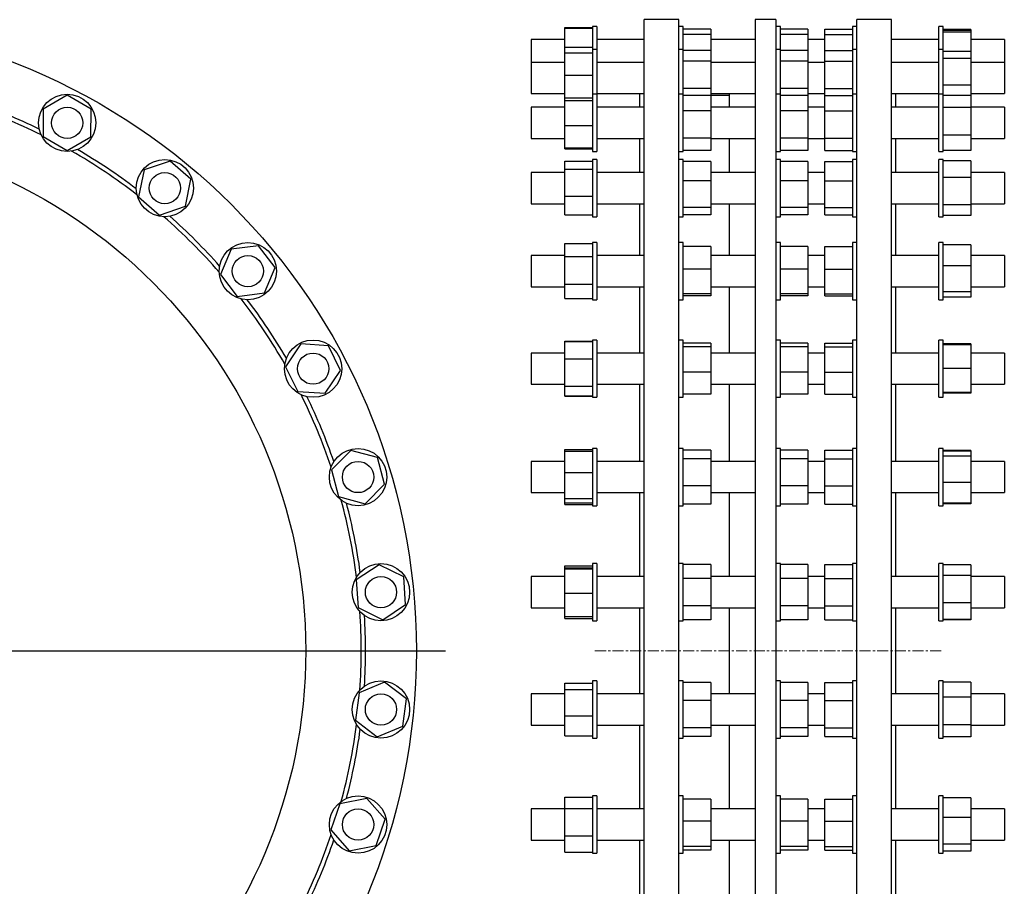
# Model space of a CAD drawing. Header units: millimetres. Extents: x 77 to 2245, y 59 to 2168.
# Tile 3 of 3: x 1111 to 2245, y 1144 to 2143. Entities that reach past the tile are written whole.
import ezdxf

# ---------------------------------------------------------------- set-up
doc = ezdxf.new("R2010")
doc.units = ezdxf.units.MM
doc.linetypes.add('CENTERX2', pattern=[20.32, 12.7, -2.54, 2.54, -2.54])
doc.layers.add('FORMAT', color=7, linetype='Continuous')

# ---------------------------------------------------------------- blocks, each defined once
blk = doc.blocks.new('SW_CENTERMARKSYMBOL_0')
at = {"layer": 'FORMAT', "color": 0}
blk.add_line((5, 0), (761.2, 0), dxfattribs=at)

msp = doc.modelspace()

# ---------------------------------------------------------------- linework, layer by layer
at = {"color": 7, "linetype": 'Continuous', "lineweight": 25}
for p, q in [((1738.4, 2133.1), (1738.4, 2133.9)), ((1738.4, 2133.9), (1770.2, 2133.9)), ((1738.4, 2111.4), (1738.4, 2133.1)), ((1738.4, 2133.1), (1770.2, 2133.1)), ((1775.2, 2135.2), (1770.2, 2135.2)), ((1770.2, 2135.2), (1770.2, 2108.8)), ((1775.2, 2135.2), (1775.2, 2108.8)), ((1869.7, 2143), (1829.7, 2143)), ((1829.7, 1415.5), (1829.7, 2143)), ((1869.7, 1415.5), (1869.7, 2143)), ((1874.7, 2135.2), (1869.7, 2135.2)), ((1874.7, 2108.8), (1874.7, 2135.2)), ((1906.5, 2132.2), (1874.7, 2132.2)), ((1906.5, 2132.2), (1906.5, 2126)), ((1981.7, 2143), (1957.7, 2143)), ((1957.7, 2143), (1957.7, 1415.5)), ((1981.7, 2143), (1981.7, 1415.5)), ((1986.7, 2135.2), (1981.7, 2135.2)), ((1986.7, 2108.8), (1986.7, 2135.2)), ((2018.5, 2132.2), (1986.7, 2132.2)), ((2018.5, 2132.2), (2018.5, 2126)), ((2037.9, 2132.2), (2069.7, 2132.2)), ((2037.9, 2126), (2037.9, 2132.2)), ((2074.7, 2135.2), (2069.7, 2135.2)), ((2069.7, 2135.2), (2069.7, 2108.8)), ((2114.7, 2143), (2074.7, 2143)), ((2074.7, 1415.5), (2074.7, 2143)), ((2114.7, 1415.5), (2114.7, 2143)), ((2174.2, 2135.2), (2169.2, 2135.2)), ((2169.2, 2108.8), (2169.2, 2135.2)), ((2174.2, 2108.8), (2174.2, 2135.2)), ((1906.5, 2126), (1874.7, 2126)), ((1906.5, 2126), (1906.5, 2107.3)), ((2018.5, 2126), (1986.7, 2126)), ((2018.5, 2126), (2018.5, 2107.3)), ((2037.9, 2126), (2069.7, 2126)), ((2037.9, 2107.3), (2037.9, 2126)), ((2206, 2131.5), (2174.2, 2131.5)), ((2206, 2130.6), (2174.2, 2130.6)), ((2206, 2128.6), (2174.2, 2128.6)), ((2206, 2131.5), (2206, 2130.6)), ((2206, 2130.6), (2206, 2128.6)), ((2206, 2128.6), (2206, 2106.4)), ((1738.4, 2120.2), (1699.7, 2120.2)), ((1699.7, 2120.2), (1699.7, 2093.8)), ((1738.4, 2111.4), (1770.2, 2111.4)), ((1738.4, 2104.7), (1738.4, 2111.4)), ((1829.7, 2120.2), (1775.2, 2120.2)), ((1957.7, 2120.2), (1906.5, 2120.2)), ((2037.9, 2120.2), (2018.5, 2120.2)), ((2169.2, 2120.2), (2114.7, 2120.2)), ((2244.7, 2120.2), (2206, 2120.2)), ((2244.7, 2120.2), (2244.7, 2093.8)), ((1738.4, 2104.7), (1770.2, 2104.7)), ((1738.4, 2078.9), (1738.4, 2104.7)), ((1775.2, 2108.8), (1770.2, 2108.8)), ((1770.2, 2108.8), (1770.2, 2057)), ((1775.2, 2108.8), (1775.2, 2057)), ((1874.7, 2108.8), (1869.7, 2108.8)), ((1874.7, 2063.1), (1874.7, 2108.8)), ((1906.5, 2107.3), (1874.7, 2107.3)), ((1906.5, 2107.3), (1906.5, 2095.1)), ((1986.7, 2108.8), (1981.7, 2108.8)), ((1986.7, 2063.1), (1986.7, 2108.8)), ((2018.5, 2107.3), (1986.7, 2107.3)), ((2018.5, 2107.3), (2018.5, 2095.1)), ((2037.9, 2107.3), (2069.7, 2107.3)), ((2037.9, 2095.1), (2037.9, 2107.3)), ((2074.7, 2108.8), (2069.7, 2108.8)), ((2069.7, 2108.8), (2069.7, 2063.1)), ((2174.2, 2108.8), (2169.2, 2108.8)), ((2169.2, 2057), (2169.2, 2108.8)), ((2174.2, 2057), (2174.2, 2108.8)), ((2206, 2106.4), (2174.2, 2106.4)), ((2206, 2098.2), (2174.2, 2098.2)), ((2206, 2106.4), (2206, 2098.2)), ((2206, 2098.2), (2206, 2067.6)), ((1738.4, 2093.8), (1699.7, 2093.8)), ((1699.7, 2093.8), (1699.7, 2093.3)), ((1699.7, 2093.3), (1699.7, 2057.8)), ((1829.7, 2093.8), (1775.2, 2093.8)), ((1906.5, 2095.1), (1874.7, 2095.1)), ((1906.5, 2095.1), (1906.5, 2063.6)), ((1957.7, 2093.8), (1906.5, 2093.8)), ((2018.5, 2095.1), (1986.7, 2095.1)), ((2018.5, 2095.1), (2018.5, 2063.6)), ((2037.9, 2093.8), (2018.5, 2093.8)), ((2037.9, 2095.1), (2069.7, 2095.1)), ((2037.9, 2063.6), (2037.9, 2095.1)), ((2169.2, 2093.8), (2114.7, 2093.8)), ((2244.7, 2093.8), (2206, 2093.8)), ((2244.7, 2093.8), (2244.7, 2093.3)), ((2244.7, 2093.3), (2244.7, 2057.8)), ((1738.4, 2052.9), (1738.4, 2078.9)), ((1738.4, 2078.9), (1770.2, 2078.9)), ((2206, 2067.6), (2174.2, 2067.6)), ((2206, 2067.6), (2206, 2055.7)), ((1165.3, 2055.8), (1137.8, 2039.9)), ((1192.8, 2039.9), (1165.3, 2055.8)), ((1699.7, 2057.8), (1738.4, 2057.8)), ((1738.4, 2052.9), (1770.2, 2052.9)), ((1738.4, 2049.8), (1738.4, 2052.9)), ((1775.2, 2057), (1770.2, 2057)), ((1770.2, 2057), (1770.2, 1991)), ((1775.2, 2057.8), (1829.7, 2057.8)), ((1775.2, 2057), (1775.2, 1991)), ((1824.7, 2042), (1824.7, 2057.8)), ((1874.7, 2057), (1869.7, 2057)), ((1906.5, 2063.6), (1874.7, 2063.6)), ((1874.7, 2057), (1874.7, 2063.1)), ((1874.7, 2005.7), (1874.7, 2057)), ((1906.5, 2055.7), (1874.7, 2055.7)), ((1906.5, 2063.6), (1906.5, 2055.7)), ((1906.5, 2057.8), (1957.7, 2057.8)), ((1906.5, 2055.7), (1906.5, 2038.1)), ((1927.7, 2055.5), (1906.5, 2055.5)), ((1927.7, 2057.8), (1927.7, 2042)), ((1986.7, 2057), (1981.7, 2057)), ((2018.5, 2063.6), (1986.7, 2063.6)), ((1986.7, 2057), (1986.7, 2063.1)), ((1986.7, 2005.7), (1986.7, 2057)), ((2018.5, 2055.7), (1986.7, 2055.7)), ((2018.5, 2063.6), (2018.5, 2055.7)), ((2018.5, 2057.8), (2037.9, 2057.8)), ((2018.5, 2055.7), (2018.5, 2038.1)), ((2037.9, 2063.6), (2069.7, 2063.6)), ((2037.9, 2055.7), (2037.9, 2063.6)), ((2037.9, 2055.7), (2069.7, 2055.7)), ((2037.9, 2038.1), (2037.9, 2055.7)), ((2069.7, 2063.1), (2069.7, 2057)), ((2074.7, 2057), (2069.7, 2057)), ((2069.7, 2057), (2069.7, 2005.7)), ((2114.7, 2057.8), (2169.2, 2057.8)), ((2119.7, 2042), (2119.7, 2057.8)), ((2174.2, 2057), (2169.2, 2057)), ((2169.2, 1991), (2169.2, 2057)), ((2174.2, 1991), (2174.2, 2057)), ((2206, 2055.7), (2174.2, 2055.7)), ((2206, 2057.8), (2244.7, 2057.8)), ((2206, 2055.7), (2206, 2041.7)), ((1738.4, 2042), (1699.7, 2042)), ((1699.7, 2042), (1699.7, 2040.3)), ((1738.4, 2049.8), (1770.2, 2049.8)), ((1738.4, 2020.9), (1738.4, 2049.8)), ((1829.7, 2042), (1775.2, 2042)), ((1957.7, 2042), (1906.5, 2042)), ((2037.9, 2042), (2018.5, 2042)), ((2169.2, 2042), (2114.7, 2042)), ((2206, 2041.7), (2174.2, 2041.7)), ((2244.7, 2042), (2206, 2042)), ((2206, 2041.7), (2206, 2010)), ((2244.7, 2042), (2244.7, 2040.3)), ((1137.8, 2039.9), (1137.7, 2008.2)), ((1192.7, 2008.1), (1192.8, 2039.9)), ((1699.7, 2040.3), (1699.7, 2006)), ((1906.5, 2038.1), (1874.7, 2038.1)), ((1906.5, 2038.1), (1906.5, 2006.4)), ((2018.5, 2038.1), (1986.7, 2038.1)), ((2018.5, 2038.1), (2018.5, 2006.4)), ((2037.9, 2038.1), (2069.7, 2038.1)), ((2037.9, 2006.4), (2037.9, 2038.1)), ((2244.7, 2040.3), (2244.7, 2006)), ((1738.4, 2020.9), (1770.2, 2020.9)), ((1738.4, 1995.1), (1738.4, 2020.9)), ((1137.7, 2008.2), (1165.2, 1992.3)), ((1165.2, 1992.3), (1192.7, 2008.1)), ((2206, 2010), (2174.2, 2010)), ((2206, 2010), (2206, 1992.3)), ((1699.7, 2006), (1738.4, 2006)), ((1775.2, 2006), (1829.7, 2006)), ((1824.7, 1966.9), (1824.7, 2006)), ((1906.5, 2006.4), (1874.7, 2006.4)), ((1874.7, 1991), (1874.7, 2005.7)), ((1906.5, 2006.4), (1906.5, 1992.3)), ((1906.5, 2006), (1957.7, 2006)), ((1927.7, 2006), (1927.7, 1966.9)), ((2018.5, 2006.4), (1986.7, 2006.4)), ((1986.7, 1991), (1986.7, 2005.7)), ((2018.5, 2006.4), (2018.5, 1992.3)), ((2018.5, 2006), (2037.9, 2006)), ((2037.9, 2006.4), (2069.7, 2006.4)), ((2037.9, 1992.3), (2037.9, 2006.4)), ((2069.7, 2005.7), (2069.7, 1991)), ((2114.7, 2006), (2169.2, 2006)), ((2119.7, 1966.9), (2119.7, 2006)), ((2206, 2006), (2244.7, 2006)), ((1738.4, 1995.1), (1770.2, 1995.1)), ((1738.4, 1994.3), (1738.4, 1995.1)), ((1738.4, 1994.3), (1770.2, 1994.3)), ((1770.2, 1991), (1775.2, 1991)), ((1869.7, 1991), (1874.7, 1991)), ((1906.5, 1992.3), (1874.7, 1992.3)), ((1981.7, 1991), (1986.7, 1991)), ((2018.5, 1992.3), (1986.7, 1992.3)), ((2037.9, 1992.3), (2069.7, 1992.3)), ((2069.7, 1991), (2074.7, 1991)), ((2169.2, 1991), (2174.2, 1991)), ((2206, 1992.3), (2174.2, 1992.3)), ((2206, 1992.3), (2174.2, 1992.3)), ((2206, 1992.3), (2206, 1992.3)), ((1283.9, 1980), (1253.9, 1969.8)), ((1307.8, 1959), (1283.9, 1980)), ((1738.4, 1979.8), (1770.2, 1979.8)), ((1738.4, 1970.6), (1738.4, 1979.8)), ((1775.2, 1981.9), (1770.2, 1981.9)), ((1770.2, 1981.9), (1770.2, 1915.9)), ((1775.2, 1981.9), (1775.2, 1915.9)), ((1874.7, 1981.9), (1869.7, 1981.9)), ((1874.7, 1925.5), (1874.7, 1981.9)), ((1906.5, 1979.5), (1874.7, 1979.5)), ((1906.5, 1979.5), (1906.5, 1957.1)), ((1986.7, 1981.9), (1981.7, 1981.9)), ((1986.7, 1925.5), (1986.7, 1981.9)), ((2018.5, 1979.5), (1986.7, 1979.5)), ((2018.5, 1979.5), (2018.5, 1957.1)), ((2037.9, 1957.1), (2037.9, 1979.5)), ((2037.9, 1979.5), (2069.7, 1979.5)), ((2074.7, 1981.9), (2069.7, 1981.9)), ((2069.7, 1981.9), (2069.7, 1925.5)), ((2174.2, 1981.9), (2169.2, 1981.9)), ((2169.2, 1915.9), (2169.2, 1981.9)), ((2174.2, 1915.9), (2174.2, 1981.9)), ((2206, 1980.3), (2174.2, 1980.3)), ((2206, 1980.3), (2206, 1961)), ((1253.9, 1969.8), (1247.6, 1938.7)), ((1738.4, 1966.9), (1699.7, 1966.9)), ((1699.7, 1966.9), (1699.7, 1963.4)), ((1699.7, 1963.4), (1699.7, 1930.9)), ((1738.4, 1970.6), (1770.2, 1970.6)), ((1738.4, 1939.6), (1738.4, 1970.6)), ((1829.7, 1966.9), (1775.2, 1966.9)), ((1957.7, 1966.9), (1906.5, 1966.9)), ((2037.9, 1966.9), (2018.5, 1966.9)), ((2169.2, 1966.9), (2114.7, 1966.9)), ((2244.7, 1966.9), (2206, 1966.9)), ((2244.7, 1966.9), (2244.7, 1963.4)), ((2244.7, 1963.4), (2244.7, 1930.9)), ((1301.6, 1927.9), (1307.8, 1959)), ((1906.5, 1957.1), (1874.7, 1957.1)), ((1906.5, 1957.1), (1906.5, 1926.4)), ((2018.5, 1957.1), (1986.7, 1957.1)), ((2018.5, 1957.1), (2018.5, 1926.4)), ((2037.9, 1957.1), (2069.7, 1957.1)), ((2037.9, 1926.4), (2037.9, 1957.1)), ((2206, 1961), (2174.2, 1961)), ((2206, 1961), (2206, 1929.6)), ((1738.4, 1939.6), (1770.2, 1939.6)), ((1738.4, 1917.9), (1738.4, 1939.6)), ((1247.6, 1938.7), (1271.5, 1917.7)), ((1699.7, 1930.9), (1738.4, 1930.9)), ((1775.2, 1930.9), (1829.7, 1930.9)), ((1824.7, 1871.2), (1824.7, 1930.9)), ((1906.5, 1930.9), (1957.7, 1930.9)), ((1927.7, 1930.9), (1927.7, 1871.2)), ((2018.5, 1930.9), (2037.9, 1930.9)), ((2114.7, 1930.9), (2169.2, 1930.9)), ((2119.7, 1871.2), (2119.7, 1930.9)), ((2206, 1929.6), (2174.2, 1929.6)), ((2206, 1930.9), (2244.7, 1930.9)), ((2206, 1929.6), (2206, 1917.4)), ((1271.5, 1917.7), (1301.6, 1927.9)), ((1738.4, 1917.9), (1770.2, 1917.9)), ((1906.5, 1926.4), (1874.7, 1926.4)), ((1874.7, 1915.9), (1874.7, 1925.5)), ((1906.5, 1918.2), (1874.7, 1918.2)), ((1906.5, 1926.4), (1906.5, 1918.2)), ((2018.5, 1926.4), (1986.7, 1926.4)), ((1986.7, 1915.9), (1986.7, 1925.5)), ((2018.5, 1918.2), (1986.7, 1918.2)), ((2018.5, 1926.4), (2018.5, 1918.2)), ((2037.9, 1926.4), (2069.7, 1926.4)), ((2037.9, 1918.2), (2037.9, 1926.4)), ((2037.9, 1918.2), (2069.7, 1918.2)), ((2069.7, 1925.5), (2069.7, 1915.9)), ((2206, 1917.4), (2174.2, 1917.4)), ((1770.2, 1915.9), (1775.2, 1915.9)), ((1869.7, 1915.9), (1874.7, 1915.9)), ((1981.7, 1915.9), (1986.7, 1915.9)), ((2069.7, 1915.9), (2074.7, 1915.9)), ((2169.2, 1915.9), (2174.2, 1915.9)), ((1738.4, 1885), (1770.2, 1885)), ((1738.4, 1870), (1738.4, 1885)), ((1775.2, 1886.2), (1770.2, 1886.2)), ((1770.2, 1886.2), (1770.2, 1820.2)), ((1775.2, 1886.2), (1775.2, 1820.2)), ((1874.7, 1886.2), (1869.7, 1886.2)), ((1874.7, 1825.8), (1874.7, 1886.2)), ((1986.7, 1886.2), (1981.7, 1886.2)), ((1986.7, 1825.8), (1986.7, 1886.2)), ((2074.7, 1886.2), (2069.7, 1886.2)), ((2069.7, 1886.2), (2069.7, 1825.8)), ((2174.2, 1886.2), (2169.2, 1886.2)), ((2169.2, 1820.2), (2169.2, 1886.2)), ((2174.2, 1820.2), (2174.2, 1886.2)), ((2206, 1883.3), (2174.2, 1883.3)), ((2206, 1883.3), (2206, 1859.4)), ((1354.1, 1878.4), (1341.9, 1849.1)), ((1385.5, 1882.5), (1354.1, 1878.4)), ((1404.9, 1857.3), (1385.5, 1882.5)), ((1906.5, 1881.7), (1874.7, 1881.7)), ((1906.5, 1881.7), (1906.5, 1855.3)), ((2018.5, 1881.7), (1986.7, 1881.7)), ((2018.5, 1881.7), (2018.5, 1855.3)), ((2037.9, 1881.7), (2069.7, 1881.7)), ((2037.9, 1855.3), (2037.9, 1881.7)), ((1738.4, 1871.2), (1699.7, 1871.2)), ((1699.7, 1871.2), (1699.7, 1865.4)), ((1699.7, 1865.4), (1699.7, 1835.2)), ((1738.4, 1870), (1770.2, 1870)), ((1738.4, 1838.2), (1738.4, 1870)), ((1829.7, 1871.2), (1775.2, 1871.2)), ((1957.7, 1871.2), (1906.5, 1871.2)), ((2037.9, 1871.2), (2018.5, 1871.2)), ((2169.2, 1871.2), (2114.7, 1871.2)), ((2244.7, 1871.2), (2206, 1871.2)), ((2244.7, 1871.2), (2244.7, 1865.4)), ((2244.7, 1865.4), (2244.7, 1835.2)), ((1341.9, 1849.1), (1361.2, 1823.9)), ((1392.7, 1828), (1404.9, 1857.3)), ((1906.5, 1855.3), (1874.7, 1855.3)), ((1906.5, 1855.3), (1906.5, 1826.8)), ((2018.5, 1855.3), (1986.7, 1855.3)), ((2018.5, 1855.3), (2018.5, 1826.8)), ((2037.9, 1826.8), (2037.9, 1855.3)), ((2037.9, 1855.3), (2069.7, 1855.3)), ((2206, 1859.4), (2174.2, 1859.4)), ((2206, 1859.4), (2206, 1829.4)), ((1738.4, 1838.2), (1770.2, 1838.2)), ((1738.4, 1821.5), (1738.4, 1838.2)), ((1361.2, 1823.9), (1392.7, 1828)), ((1699.7, 1835.2), (1738.4, 1835.2)), ((1775.2, 1835.2), (1829.7, 1835.2)), ((1824.7, 1758.7), (1824.7, 1835.2)), ((1906.5, 1826.8), (1874.7, 1826.8)), ((1906.5, 1835.2), (1957.7, 1835.2)), ((1906.5, 1826.8), (1906.5, 1824.7)), ((1927.7, 1835.2), (1927.7, 1758.7)), ((2018.5, 1826.8), (1986.7, 1826.8)), ((2018.5, 1835.2), (2037.9, 1835.2)), ((2018.5, 1826.8), (2018.5, 1824.7)), ((2037.9, 1826.8), (2069.7, 1826.8)), ((2037.9, 1824.7), (2037.9, 1826.8)), ((2114.7, 1835.2), (2169.2, 1835.2)), ((2119.7, 1758.7), (2119.7, 1835.2)), ((2206, 1829.4), (2174.2, 1829.4)), ((2206, 1835.2), (2244.7, 1835.2)), ((2206, 1829.4), (2206, 1823.1)), ((1738.4, 1821.5), (1770.2, 1821.5)), ((1770.2, 1820.2), (1775.2, 1820.2)), ((1869.7, 1820.2), (1874.7, 1820.2)), ((1874.7, 1820.2), (1874.7, 1825.8)), ((1906.5, 1824.7), (1874.7, 1824.7)), ((1981.7, 1820.2), (1986.7, 1820.2)), ((1986.7, 1820.2), (1986.7, 1825.8)), ((2018.5, 1824.7), (1986.7, 1824.7)), ((2037.9, 1824.7), (2069.7, 1824.7)), ((2069.7, 1825.8), (2069.7, 1820.2)), ((2069.7, 1820.2), (2074.7, 1820.2)), ((2169.2, 1820.2), (2174.2, 1820.2)), ((2206, 1823.1), (2174.2, 1823.1)), ((1434.5, 1769.2), (1416.8, 1742.9)), ((1466.2, 1767.1), (1434.5, 1769.2)), ((1738.4, 1772.1), (1738.4, 1772.3)), ((1738.4, 1772.3), (1770.2, 1772.3)), ((1738.4, 1772.1), (1770.2, 1772.1)), ((1738.4, 1751.9), (1738.4, 1772.1)), ((1775.2, 1773.7), (1770.2, 1773.7)), ((1770.2, 1773.7), (1770.2, 1707.7)), ((1775.2, 1773.7), (1775.2, 1707.7)), ((1874.7, 1773.7), (1869.7, 1773.7)), ((1874.7, 1710.3), (1874.7, 1773.7)), ((1906.5, 1770.1), (1874.7, 1770.1)), ((1906.5, 1770.1), (1906.5, 1765.9)), ((1986.7, 1773.7), (1981.7, 1773.7)), ((1986.7, 1710.3), (1986.7, 1773.7)), ((2018.5, 1770.1), (1986.7, 1770.1)), ((2018.5, 1770.1), (2018.5, 1765.9)), ((2037.9, 1770.1), (2069.7, 1770.1)), ((2037.9, 1765.9), (2037.9, 1770.1)), ((2074.7, 1773.7), (2069.7, 1773.7)), ((2069.7, 1773.7), (2069.7, 1710.3)), ((2174.2, 1773.7), (2169.2, 1773.7)), ((2169.2, 1707.7), (2169.2, 1773.7)), ((2174.2, 1707.7), (2174.2, 1773.7)), ((2206, 1769.2), (2174.2, 1769.2)), ((2206, 1769.2), (2206, 1768.3)), ((1480.2, 1738.6), (1466.2, 1767.1)), ((1738.4, 1758.7), (1699.7, 1758.7)), ((1699.7, 1758.7), (1699.7, 1750.1)), ((1829.7, 1758.7), (1775.2, 1758.7)), ((1906.5, 1765.9), (1874.7, 1765.9)), ((1906.5, 1765.9), (1906.5, 1736.6)), ((1957.7, 1758.7), (1906.5, 1758.7)), ((2018.5, 1765.9), (1986.7, 1765.9)), ((2018.5, 1765.9), (2018.5, 1736.6)), ((2037.9, 1758.7), (2018.5, 1758.7)), ((2037.9, 1765.9), (2069.7, 1765.9)), ((2037.9, 1736.6), (2037.9, 1765.9)), ((2169.2, 1758.7), (2114.7, 1758.7)), ((2206, 1768.3), (2174.2, 1768.3)), ((2206, 1768.3), (2206, 1740.8)), ((2244.7, 1758.7), (2206, 1758.7)), ((2244.7, 1758.7), (2244.7, 1750.1)), ((1699.7, 1750.1), (1699.7, 1722.7)), ((1738.4, 1751.9), (1770.2, 1751.9)), ((1738.4, 1720.6), (1738.4, 1751.9)), ((2244.7, 1750.1), (2244.7, 1722.7)), ((1416.8, 1742.9), (1430.9, 1714.4)), ((1462.5, 1712.3), (1480.2, 1738.6)), ((1906.5, 1736.6), (1874.7, 1736.6)), ((1906.5, 1736.6), (1906.5, 1711.4)), ((2018.5, 1736.6), (1986.7, 1736.6)), ((2018.5, 1736.6), (2018.5, 1711.4)), ((2037.9, 1711.4), (2037.9, 1736.6)), ((2037.9, 1736.6), (2069.7, 1736.6)), ((2206, 1740.8), (2174.2, 1740.8)), ((2206, 1740.8), (2206, 1713.3)), ((1430.9, 1714.4), (1462.5, 1712.3)), ((1699.7, 1722.7), (1738.4, 1722.7)), ((1738.4, 1720.6), (1770.2, 1720.6)), ((1738.4, 1709.4), (1738.4, 1720.6)), ((1775.2, 1722.7), (1829.7, 1722.7)), ((1824.7, 1633.8), (1824.7, 1722.7)), ((1906.5, 1722.7), (1957.7, 1722.7)), ((1927.7, 1722.7), (1927.7, 1633.8)), ((2018.5, 1722.7), (2037.9, 1722.7)), ((2114.7, 1722.7), (2169.2, 1722.7)), ((2119.7, 1633.8), (2119.7, 1722.7)), ((2206, 1713.3), (2174.2, 1713.3)), ((2206, 1713.2), (2174.2, 1713.2)), ((2206, 1722.7), (2244.7, 1722.7)), ((2206, 1713.3), (2206, 1713.2)), ((2206, 1713.2), (2206, 1712.3)), ((1738.4, 1709.4), (1770.2, 1709.4)), ((1738.4, 1709.1), (1738.4, 1709.4)), ((1738.4, 1709.1), (1770.2, 1709.1)), ((1770.2, 1707.7), (1775.2, 1707.7)), ((1869.7, 1707.7), (1874.7, 1707.7)), ((1906.5, 1711.4), (1874.7, 1711.4)), ((1874.7, 1707.7), (1874.7, 1710.3)), ((1981.7, 1707.7), (1986.7, 1707.7)), ((2018.5, 1711.4), (1986.7, 1711.4)), ((1986.7, 1707.7), (1986.7, 1710.3)), ((2037.9, 1711.4), (2069.7, 1711.4)), ((2069.7, 1710.3), (2069.7, 1707.7)), ((2069.7, 1707.7), (2074.7, 1707.7)), ((2169.2, 1707.7), (2174.2, 1707.7)), ((2206, 1712.3), (2174.2, 1712.3)), ((1492.1, 1646.5), (1469.6, 1624)), ((1522.8, 1638.2), (1492.1, 1646.5)), ((1738.4, 1647.4), (1770.2, 1647.4)), ((1738.4, 1645.5), (1738.4, 1647.4)), ((1738.4, 1645.5), (1770.2, 1645.5)), ((1738.4, 1620.9), (1738.4, 1645.5)), ((1775.2, 1648.8), (1770.2, 1648.8)), ((1770.2, 1648.8), (1770.2, 1582.8)), ((1775.2, 1648.8), (1775.2, 1582.8)), ((1874.7, 1648.8), (1869.7, 1648.8)), ((1874.7, 1583.4), (1874.7, 1648.8)), ((1906.5, 1646.9), (1874.7, 1646.9)), ((1906.5, 1646.9), (1906.5, 1636.7)), ((1986.7, 1648.8), (1981.7, 1648.8)), ((1986.7, 1583.4), (1986.7, 1648.8)), ((2018.5, 1646.9), (1986.7, 1646.9)), ((2018.5, 1646.9), (2018.5, 1636.7)), ((2037.9, 1646.9), (2069.7, 1646.9)), ((2037.9, 1636.7), (2037.9, 1646.9)), ((2074.7, 1648.8), (2069.7, 1648.8)), ((2069.7, 1648.8), (2069.7, 1583.4)), ((2174.2, 1648.8), (2169.2, 1648.8)), ((2169.2, 1582.8), (2169.2, 1648.8)), ((2174.2, 1582.8), (2174.2, 1648.8)), ((2206, 1646.5), (2174.2, 1646.5)), ((2206, 1645.8), (2174.2, 1645.8)), ((2206, 1646.5), (2206, 1645.8)), ((2206, 1645.8), (2206, 1639.7)), ((1530.9, 1607.5), (1522.8, 1638.2)), ((1738.4, 1633.8), (1699.7, 1633.8)), ((1699.7, 1633.8), (1699.7, 1621.9)), ((1829.7, 1633.8), (1775.2, 1633.8)), ((1906.5, 1636.7), (1874.7, 1636.7)), ((1906.5, 1636.7), (1906.5, 1605.6)), ((1957.7, 1633.8), (1906.5, 1633.8)), ((2018.5, 1636.7), (1986.7, 1636.7)), ((2018.5, 1636.7), (2018.5, 1605.6)), ((2037.9, 1633.8), (2018.5, 1633.8)), ((2037.9, 1605.6), (2037.9, 1636.7)), ((2037.9, 1636.7), (2069.7, 1636.7)), ((2169.2, 1633.8), (2114.7, 1633.8)), ((2206, 1639.7), (2174.2, 1639.7)), ((2206, 1639.7), (2206, 1609.6)), ((2244.7, 1633.8), (2206, 1633.8)), ((2244.7, 1633.8), (2244.7, 1621.9)), ((1469.6, 1624), (1477.8, 1593.3)), ((1699.7, 1621.9), (1699.7, 1597.8)), ((2244.7, 1621.9), (2244.7, 1597.8)), ((1738.4, 1591.2), (1738.4, 1620.9)), ((1738.4, 1620.9), (1770.2, 1620.9)), ((1508.5, 1585.1), (1530.9, 1607.5)), ((1906.5, 1605.6), (1874.7, 1605.6)), ((1906.5, 1605.6), (1906.5, 1584.6)), ((2018.5, 1605.6), (1986.7, 1605.6)), ((2018.5, 1605.6), (2018.5, 1584.6)), ((2037.9, 1605.6), (2069.7, 1605.6)), ((2037.9, 1584.6), (2037.9, 1605.6)), ((2206, 1609.6), (2174.2, 1609.6)), ((2206, 1609.6), (2206, 1585.7)), ((1477.8, 1593.3), (1508.5, 1585.1)), ((1699.7, 1597.8), (1738.4, 1597.8)), ((1738.4, 1591.2), (1770.2, 1591.2)), ((1738.4, 1586.1), (1738.4, 1591.2)), ((1775.2, 1597.8), (1829.7, 1597.8)), ((1824.7, 1501.1), (1824.7, 1597.8)), ((1906.5, 1597.8), (1957.7, 1597.8)), ((1927.7, 1597.8), (1927.7, 1501.1)), ((2018.5, 1597.8), (2037.9, 1597.8)), ((2114.7, 1597.8), (2169.2, 1597.8)), ((2119.7, 1501.1), (2119.7, 1597.8)), ((2206, 1597.8), (2244.7, 1597.8)), ((1738.4, 1586.1), (1770.2, 1586.1)), ((1738.4, 1584.2), (1738.4, 1586.1)), ((1738.4, 1584.2), (1770.2, 1584.2)), ((1770.2, 1582.8), (1775.2, 1582.8)), ((1869.7, 1582.8), (1874.7, 1582.8)), ((1906.5, 1584.6), (1874.7, 1584.6)), ((1874.7, 1582.8), (1874.7, 1583.4)), ((1981.7, 1582.8), (1986.7, 1582.8)), ((2018.5, 1584.6), (1986.7, 1584.6)), ((1986.7, 1582.8), (1986.7, 1583.4)), ((2037.9, 1584.6), (2069.7, 1584.6)), ((2069.7, 1583.4), (2069.7, 1582.8)), ((2069.7, 1582.8), (2074.7, 1582.8)), ((2169.2, 1582.8), (2174.2, 1582.8)), ((2206, 1585.7), (2174.2, 1585.7)), ((2206, 1585.1), (2174.2, 1585.1)), ((2206, 1585.7), (2206, 1585.1)), ((1524.6, 1514.8), (1498.2, 1497.2)), ((1553.1, 1500.7), (1524.6, 1514.8)), ((1738.4, 1513.5), (1770.2, 1513.5)), ((1738.4, 1511.1), (1738.4, 1513.5)), ((1738.4, 1511.1), (1770.2, 1511.1)), ((1738.4, 1510.1), (1738.4, 1511.1)), ((1738.4, 1510.1), (1770.2, 1510.1)), ((1738.4, 1482.1), (1738.4, 1510.1)), ((1775.2, 1516.1), (1770.2, 1516.1)), ((1770.2, 1516.1), (1770.2, 1450.1)), ((1775.2, 1516.1), (1775.2, 1450.1)), ((1874.7, 1516.1), (1869.7, 1516.1)), ((1874.7, 1450.1), (1874.7, 1516.1)), ((1906.5, 1514.9), (1874.7, 1514.9)), ((1906.5, 1514.9), (1906.5, 1499)), ((1986.7, 1516.1), (1981.7, 1516.1)), ((1986.7, 1450.1), (1986.7, 1516.1)), ((2018.5, 1514.9), (1986.7, 1514.9)), ((2018.5, 1514.9), (2018.5, 1499)), ((2037.9, 1514.9), (2069.7, 1514.9)), ((2037.9, 1499), (2037.9, 1514.9)), ((2074.7, 1516.1), (2069.7, 1516.1)), ((2069.7, 1516.1), (2069.7, 1450.1)), ((2174.2, 1516.1), (2169.2, 1516.1)), ((2169.2, 1450.1), (2169.2, 1516.1)), ((2174.2, 1450.1), (2174.2, 1516.1)), ((2206, 1514.8), (2174.2, 1514.8)), ((2206, 1514.6), (2174.2, 1514.6)), ((2206, 1514.8), (2206, 1514.6)), ((2206, 1514.6), (2206, 1502.5)), ((1498.2, 1497.2), (1500.3, 1465.5)), ((1555.1, 1469), (1553.1, 1500.7)), ((1738.4, 1501.1), (1699.7, 1501.1)), ((1699.7, 1501.1), (1699.7, 1485.8)), ((1829.7, 1501.1), (1775.2, 1501.1)), ((1906.5, 1499), (1874.7, 1499)), ((1957.7, 1501.1), (1906.5, 1501.1)), ((1906.5, 1499), (1906.5, 1467.2)), ((2018.5, 1499), (1986.7, 1499)), ((2037.9, 1501.1), (2018.5, 1501.1)), ((2018.5, 1499), (2018.5, 1467.2)), ((2037.9, 1499), (2069.7, 1499)), ((2037.9, 1467.2), (2037.9, 1499)), ((2169.2, 1501.1), (2114.7, 1501.1)), ((2206, 1502.5), (2174.2, 1502.5)), ((2206, 1502.5), (2206, 1471)), ((2244.7, 1501.1), (2206, 1501.1)), ((2244.7, 1501.1), (2244.7, 1485.8)), ((1699.7, 1485.8), (1699.7, 1465.1)), ((2244.7, 1485.8), (2244.7, 1465.1)), ((1738.4, 1482.1), (1770.2, 1482.1)), ((1738.4, 1455.1), (1738.4, 1482.1)), ((1500.3, 1465.5), (1528.7, 1451.4)), ((1528.7, 1451.4), (1555.1, 1469)), ((1699.7, 1465.1), (1738.4, 1465.1)), ((1775.2, 1465.1), (1829.7, 1465.1)), ((1824.7, 1415.5), (1824.7, 1465.1)), ((1906.5, 1467.2), (1874.7, 1467.2)), ((1906.5, 1467.2), (1906.5, 1451.4)), ((1906.5, 1465.1), (1957.7, 1465.1)), ((1927.7, 1465.1), (1927.7, 1415.5)), ((2018.5, 1467.2), (1986.7, 1467.2)), ((2018.5, 1467.2), (2018.5, 1451.4)), ((2018.5, 1465.1), (2037.9, 1465.1)), ((2037.9, 1451.4), (2037.9, 1467.2)), ((2037.9, 1467.2), (2069.7, 1467.2)), ((2114.7, 1465.1), (2169.2, 1465.1)), ((2119.7, 1415.5), (2119.7, 1465.1)), ((2206, 1471), (2174.2, 1471)), ((2206, 1471), (2206, 1451.6)), ((2206, 1465.1), (2244.7, 1465.1)), ((1738.4, 1455.1), (1770.2, 1455.1)), ((1738.4, 1452.7), (1738.4, 1455.1)), ((1738.4, 1452.7), (1770.2, 1452.7)), ((2206, 1451.6), (2174.2, 1451.6)), ((2206, 1451.6), (2206, 1451.4)), ((1770.2, 1450.1), (1775.2, 1450.1)), ((1869.7, 1450.1), (1874.7, 1450.1)), ((1906.5, 1451.4), (1874.7, 1451.4)), ((1981.7, 1450.1), (1986.7, 1450.1)), ((2018.5, 1451.4), (1986.7, 1451.4)), ((2037.9, 1451.4), (2069.7, 1451.4)), ((2069.7, 1450.1), (2074.7, 1450.1)), ((2169.2, 1450.1), (2174.2, 1450.1)), ((2206, 1451.4), (2174.2, 1451.4)), ((1824.7, 1365.9), (1824.7, 1415.5)), ((1829.7, 688), (1829.7, 1415.5)), ((1869.7, 688), (1869.7, 1415.5)), ((1927.7, 1415.5), (1927.7, 1365.9)), ((1957.7, 1415.5), (1957.7, 688)), ((1981.7, 1415.5), (1981.7, 688)), ((2074.7, 688), (2074.7, 1415.5)), ((2114.7, 688), (2114.7, 1415.5)), ((2119.7, 1365.9), (2119.7, 1415.5)), ((1530.8, 1379.3), (1501.5, 1367.2)), ((1556, 1360), (1530.8, 1379.3)), ((1738.4, 1378.2), (1770.2, 1378.2)), ((1738.4, 1371), (1738.4, 1378.2)), ((1775.2, 1380.9), (1770.2, 1380.9)), ((1770.2, 1380.9), (1770.2, 1314.9)), ((1775.2, 1380.9), (1775.2, 1314.9)), ((1874.7, 1380.9), (1869.7, 1380.9)), ((1874.7, 1314.9), (1874.7, 1380.9)), ((1906.5, 1379), (1874.7, 1379)), ((1906.5, 1379), (1906.5, 1358.1)), ((1986.7, 1380.9), (1981.7, 1380.9)), ((1986.7, 1314.9), (1986.7, 1380.9)), ((2018.5, 1379), (1986.7, 1379)), ((2018.5, 1379), (2018.5, 1358.1)), ((2037.9, 1358.1), (2037.9, 1379)), ((2037.9, 1379), (2069.7, 1379)), ((2074.7, 1380.9), (2069.7, 1380.9)), ((2069.7, 1380.9), (2069.7, 1314.9)), ((2174.2, 1380.9), (2169.2, 1380.9)), ((2169.2, 1314.9), (2169.2, 1380.9)), ((2174.2, 1314.9), (2174.2, 1380.9)), ((2206, 1379.5), (2174.2, 1379.5)), ((2206, 1379.5), (2206, 1361.9)), ((1501.5, 1367.2), (1497.3, 1335.7)), ((1738.4, 1365.9), (1699.7, 1365.9)), ((1699.7, 1365.9), (1699.7, 1347.1)), ((1738.4, 1371), (1770.2, 1371)), ((1738.4, 1340.6), (1738.4, 1371)), ((1829.7, 1365.9), (1775.2, 1365.9)), ((1957.7, 1365.9), (1906.5, 1365.9)), ((2037.9, 1365.9), (2018.5, 1365.9)), ((2169.2, 1365.9), (2114.7, 1365.9)), ((2206, 1361.9), (2174.2, 1361.9)), ((2244.7, 1365.9), (2206, 1365.9)), ((2206, 1361.9), (2206, 1330.2)), ((2244.7, 1365.9), (2244.7, 1347.1)), ((1551.8, 1328.5), (1556, 1360)), ((1906.5, 1358.1), (1874.7, 1358.1)), ((1906.5, 1358.1), (1906.5, 1326.9)), ((2018.5, 1358.1), (1986.7, 1358.1)), ((2018.5, 1358.1), (2018.5, 1326.9)), ((2037.9, 1326.9), (2037.9, 1358.1)), ((2037.9, 1358.1), (2069.7, 1358.1)), ((1699.7, 1347.1), (1699.7, 1329.9)), ((1738.4, 1340.6), (1770.2, 1340.6)), ((1738.4, 1317.5), (1738.4, 1340.6)), ((2244.7, 1347.1), (2244.7, 1329.9)), ((1497.3, 1335.7), (1522.5, 1316.4)), ((1522.5, 1316.4), (1551.8, 1328.5)), ((1699.7, 1329.9), (1738.4, 1329.9)), ((1775.2, 1329.9), (1829.7, 1329.9)), ((1824.7, 1233.2), (1824.7, 1329.9)), ((1906.5, 1326.9), (1874.7, 1326.9)), ((1906.5, 1329.9), (1957.7, 1329.9)), ((1906.5, 1326.9), (1906.5, 1316.7)), ((1927.7, 1329.9), (1927.7, 1233.2)), ((2018.5, 1326.9), (1986.7, 1326.9)), ((2018.5, 1329.9), (2037.9, 1329.9)), ((2018.5, 1326.9), (2018.5, 1316.7)), ((2037.9, 1326.9), (2069.7, 1326.9)), ((2037.9, 1316.7), (2037.9, 1326.9)), ((2114.7, 1329.9), (2169.2, 1329.9)), ((2119.7, 1233.2), (2119.7, 1329.9)), ((2206, 1330.2), (2174.2, 1330.2)), ((2206, 1330.2), (2206, 1316.2)), ((2206, 1329.9), (2244.7, 1329.9)), ((1738.4, 1317.5), (1770.2, 1317.5)), ((1906.5, 1316.7), (1874.7, 1316.7)), ((2018.5, 1316.7), (1986.7, 1316.7)), ((2037.9, 1316.7), (2069.7, 1316.7)), ((2206, 1316.2), (2174.2, 1316.2)), ((1770.2, 1314.9), (1775.2, 1314.9)), ((1869.7, 1314.9), (1874.7, 1314.9)), ((1981.7, 1314.9), (1986.7, 1314.9)), ((2069.7, 1314.9), (2074.7, 1314.9)), ((2169.2, 1314.9), (2174.2, 1314.9)), ((1775.2, 1248.2), (1770.2, 1248.2)), ((1770.2, 1248.2), (1770.2, 1182.2)), ((1775.2, 1248.2), (1775.2, 1182.2)), ((1874.7, 1248.2), (1869.7, 1248.2)), ((1874.7, 1182.2), (1874.7, 1248.2)), ((1986.7, 1248.2), (1981.7, 1248.2)), ((1986.7, 1182.2), (1986.7, 1248.2)), ((2074.7, 1248.2), (2069.7, 1248.2)), ((2069.7, 1248.2), (2069.7, 1182.2)), ((2174.2, 1248.2), (2169.2, 1248.2)), ((2169.2, 1182.2), (2169.2, 1248.2)), ((2174.2, 1182.2), (2174.2, 1248.2)), ((1479.4, 1239.1), (1469.1, 1209)), ((1510.5, 1245.2), (1479.4, 1239.1)), ((1531.4, 1221.4), (1510.5, 1245.2)), ((1738.4, 1246.8), (1770.2, 1246.8)), ((1738.4, 1233.7), (1738.4, 1246.8)), ((1906.5, 1244.5), (1874.7, 1244.5)), ((1906.5, 1244.5), (1906.5, 1219.3)), ((2018.5, 1244.5), (1986.7, 1244.5)), ((2018.5, 1244.5), (2018.5, 1219.3)), ((2037.9, 1244.5), (2069.7, 1244.5)), ((2037.9, 1219.3), (2037.9, 1244.5)), ((2206, 1245.9), (2174.2, 1245.9)), ((2206, 1245.9), (2206, 1223.4)), ((1738.4, 1233.2), (1699.7, 1233.2)), ((1699.7, 1233.2), (1699.7, 1210.9)), ((1738.4, 1233.7), (1770.2, 1233.7)), ((1738.4, 1202.1), (1738.4, 1233.7)), ((1829.7, 1233.2), (1775.2, 1233.2)), ((1957.7, 1233.2), (1906.5, 1233.2)), ((2037.9, 1233.2), (2018.5, 1233.2)), ((2169.2, 1233.2), (2114.7, 1233.2)), ((2244.7, 1233.2), (2206, 1233.2)), ((2244.7, 1233.2), (2244.7, 1210.9)), ((1521.2, 1191.3), (1531.4, 1221.4)), ((1906.5, 1219.3), (1874.7, 1219.3)), ((1906.5, 1219.3), (1906.5, 1190)), ((2018.5, 1219.3), (1986.7, 1219.3)), ((2018.5, 1219.3), (2018.5, 1190)), ((2037.9, 1219.3), (2069.7, 1219.3)), ((2037.9, 1190), (2037.9, 1219.3)), ((2206, 1223.4), (2174.2, 1223.4)), ((2206, 1223.4), (2206, 1192.8)), ((1469.1, 1209), (1490, 1185.1)), ((1699.7, 1210.9), (1699.7, 1197.2)), ((2244.7, 1210.9), (2244.7, 1197.2)), ((1490, 1185.1), (1521.2, 1191.3)), ((1699.7, 1197.2), (1738.4, 1197.2)), ((1738.4, 1202.1), (1770.2, 1202.1)), ((1738.4, 1183.6), (1738.4, 1202.1)), ((1775.2, 1197.2), (1829.7, 1197.2)), ((1824.7, 1108.2), (1824.7, 1197.2)), ((1906.5, 1197.2), (1957.7, 1197.2)), ((1927.7, 1197.2), (1927.7, 1108.2)), ((2018.5, 1197.2), (2037.9, 1197.2)), ((2114.7, 1197.2), (2169.2, 1197.2)), ((2119.7, 1108.2), (2119.7, 1197.2)), ((2206, 1192.8), (2174.2, 1192.8)), ((2206, 1197.2), (2244.7, 1197.2)), ((2206, 1192.8), (2206, 1184.5)), ((1738.4, 1183.6), (1770.2, 1183.6)), ((1770.2, 1182.2), (1775.2, 1182.2)), ((1869.7, 1182.2), (1874.7, 1182.2)), ((1906.5, 1190), (1874.7, 1190)), ((1906.5, 1185.8), (1874.7, 1185.8)), ((1906.5, 1190), (1906.5, 1185.8)), ((1981.7, 1182.2), (1986.7, 1182.2)), ((2018.5, 1190), (1986.7, 1190)), ((2018.5, 1185.8), (1986.7, 1185.8)), ((2018.5, 1190), (2018.5, 1185.8)), ((2037.9, 1190), (2069.7, 1190)), ((2037.9, 1185.8), (2037.9, 1190)), ((2037.9, 1185.8), (2069.7, 1185.8)), ((2069.7, 1182.2), (2074.7, 1182.2)), ((2169.2, 1182.2), (2174.2, 1182.2)), ((2206, 1184.5), (2174.2, 1184.5))]:
    msp.add_line(p, q, dxfattribs=at)
for centre, radius in [((840, 1415.5), 727.5), ((1165.3, 2024), 33), ((1165.3, 2024), 18), ((840, 1415.5), 600), ((1277.7, 1948.9), 33), ((1277.7, 1948.9), 18), ((1373.4, 1853.2), 33), ((1373.4, 1853.2), 18), ((1448.5, 1740.7), 33), ((1448.5, 1740.7), 18), ((1500.3, 1615.8), 33), ((1500.3, 1615.8), 18), ((1526.7, 1483.1), 33), ((1526.7, 1483.1), 18), ((1526.7, 1347.9), 33), ((1526.7, 1347.9), 18), ((1500.3, 1215.2), 33), ((1500.3, 1215.2), 18)]:
    msp.add_circle(centre, radius, dxfattribs=at)
for radius, start, end in [(664, 63.5953, 71.4047), (669, 64.0218, 70.9782), (664, 52.3453, 60.1547), (669, 52.7718, 59.7282), (664, 41.0953, 48.9047), (669, 41.5218, 48.4782), (664, 29.8453, 37.6547), (669, 30.2718, 37.2282), (664, 18.5953, 26.4047), (669, 19.0218, 25.9782), (664, 7.3453, 15.1547), (669, 7.7718, 14.7282), (664, 356.0953, 3.9047), (669, 356.5218, 3.4782), (664, 344.8453, 352.6547), (669, 345.2718, 352.2282), (664, 333.5953, 341.4047), (669, 334.0218, 340.9782)]:
    msp.add_arc((840, 1415.5), radius, start, end, dxfattribs=at)
at = {"layer": 'FORMAT', "linetype": 'CENTERX2', "lineweight": 18}
msp.add_line((1773.2, 1415.5), (2171.8, 1415.5), dxfattribs=at)

# ---------------------------------------------------------------- block references
at = {"layer": 'FORMAT'}
msp.add_blockref('SW_CENTERMARKSYMBOL_0', (840, 1415.5), dxfattribs=at)

doc.saveas('drawing.dxf')
